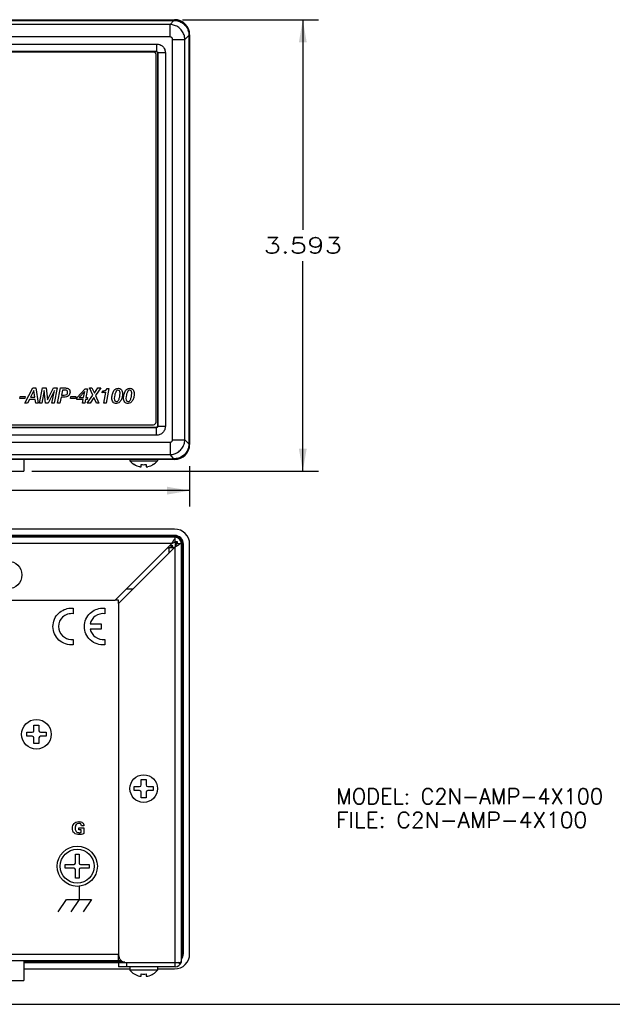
# Model space of a CAD drawing. Header units: inches. Extents: x 0 to 34, y 0 to 22.
# Tile 21 of 27: x 22.7 to 27.5, y 0 to 7.8. Entities that reach past the tile are written whole.
import ezdxf
from ezdxf.enums import TextEntityAlignment as Align

# ---------------------------------------------------------------- set-up
doc = ezdxf.new("R2010")
doc.units = ezdxf.units.IN
doc.header["$LTSCALE"] = 1.87
doc.header["$MEASUREMENT"] = 0
doc.layers.get('0').update_dxf_attribs({"linetype": 'CONTINUOUS'})
for name, color, linetype in [('02___PRT_ALL_AXES', 7, 'CONTINUOUS'), ('3_ALL_AXES', 7, 'CONTINUOUS'), ('7_ALL_FEATURES', 7, 'CONTINUOUS')]:
    doc.layers.add(name, color=color, linetype=linetype)
doc.styles.get("Standard").update_dxf_attribs({"font": 'SIMPLEX.SHX'})
doc.dimstyles.new('DIMSTYLE_1', dxfattribs={"dimtxt": 0.125, "dimasz": 0.18, "dimexe": 0.18, "dimexo": 0.0625, "dimgap": 0.09, "dimtad": 0, "dimtih": 1, "dimtoh": 1, "dimdec": 3, "dimzin": 4, "dimdsep": 46, "dimtxsty": 'Standard', "dimblk": '_FILLED', "dimblk1": '_FILLED', "dimblk2": '_FILLED', "dimcen": 0.09, "dimadec": 0, "dimazin": 0, "dimtp": 0.001, "dimtm": 0.001, "dimtfac": 1, "dimtdec": 3, "dimtofl": 0, "dimtmove": 0, "dimatfit": 3, "dimldrblk": '_FILLED', "dimfxl": 0, "dimtolj": 1, "dimtzin": 4, "dimarcsym": 0})

# ---------------------------------------------------------------- blocks, each defined once
blk = doc.blocks.new('_FILLED')
at = {"color": 0, "linetype": 'ByBlock'}
blk.add_solid([(0, 0), (-1, 0.1736111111), (-1, -0.1736111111)], dxfattribs=at)
blk = doc.blocks.new('*D1')
at = {"color": 5}
for p, q in [((24.0454504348, 7.8357051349), (25.1289321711, 7.8357051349)), ((25.0039321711, 7.8357051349), (25.0039321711, 6.1642051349)), ((25.0039321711, 4.2427051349), (25.0039321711, 5.9142051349)), ((22.845377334, 4.2427051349), (25.1289321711, 4.2427051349))]:
    blk.add_line(p, q, dxfattribs=at)
at = {"color": 5, "xscale": 0.18, "yscale": 0.18, "zscale": 0.18}
for p, rotation in [((25.0039321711, 7.8357051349), 90), ((25.0039321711, 4.2427051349), 270)]:
    blk.add_blockref('_FILLED', p, dxfattribs=dict(at, rotation=rotation))
at = {"color": 5, "width": 1.25}
blk.add_text('3.593', height=0.125, dxfattribs=at).set_placement((24.6914321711, 5.9767051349), (25.3164321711, 5.9767051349), align=Align.FIT)
blk = doc.blocks.new('*D2')
at = {"color": 5}
for p, q in [((7.212877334, 4.3237492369), (7.212877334, 3.9627431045)), ((24.102877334, 4.2824175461), (24.102877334, 3.9627431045)), ((7.212877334, 4.087743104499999), (15.220377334, 4.087743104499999)), ((24.102877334, 4.087743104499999), (16.095377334, 4.087743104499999))]:
    blk.add_line(p, q, dxfattribs=at)
at = {"color": 5, "xscale": 0.18, "yscale": 0.18, "zscale": 0.18, "rotation": 180}
blk.add_blockref('_FILLED', (7.212877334, 4.087743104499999), dxfattribs=at)
at = {"color": 5, "xscale": 0.18, "yscale": 0.18, "zscale": 0.18}
blk.add_blockref('_FILLED', (24.102877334, 4.087743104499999), dxfattribs=at)
at = {"color": 5, "width": 1.260000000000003}
blk.add_text('16.890', height=0.125, dxfattribs=at).set_placement((15.282877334, 4.025243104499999), (16.032877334, 4.025243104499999), align=Align.FIT)

msp = doc.modelspace()

# ---------------------------------------------------------------- linework, layer by layer
at = {"color": 8}
for p, q in [((7.3328042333, 7.8357051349), (23.9829504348, 7.8357051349)), ((23.9778285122, 7.830583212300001), (23.9829504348, 7.8357051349)), ((7.337926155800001, 7.830583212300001), (23.9778285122, 7.830583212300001)), ((23.9469657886, 7.7970174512), (7.3687886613, 7.797017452)), ((23.9469657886, 7.7970174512), (23.9779890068, 7.829708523)), ((23.9469658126, 7.698595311), (23.9469658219, 7.7970174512)), ((23.9469658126, 7.698595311), (7.3687887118, 7.6985954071)), ((24.0650730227, 7.6789294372), (24.0977575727, 7.7099404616)), ((24.0977574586, 7.7106583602), (24.0977573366, 4.460752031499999)), ((24.0977574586, 7.7106583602), (24.102877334, 7.715778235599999)), ((24.102877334, 7.715778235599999), (24.102877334, 4.455632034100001)), ((7.4762901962, 7.642249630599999), (23.8394644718, 7.642249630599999)), ((23.8394644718, 7.642249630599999), (23.8394644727, 7.582285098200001)), ((23.9666502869, 7.6789107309), (24.0650730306, 7.6789107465)), ((23.9666503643, 4.4924993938), (23.9666502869, 7.6789107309)), ((24.0650730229, 4.4924806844), (24.0650730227, 7.6789294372)), ((7.4762901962, 7.582286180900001), (23.8394644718, 7.582286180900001)), ((23.8385183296, 7.5813400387), (7.4772363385, 7.5813400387)), ((23.815377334, 7.5777051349), (7.500377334, 7.5777051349)), ((23.835377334, 4.6327051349), (23.835377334, 7.5577051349)), ((23.8394644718, 7.582286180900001), (23.8385183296, 7.5813400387)), ((23.8494583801, 7.572292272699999), (23.8485122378, 7.571346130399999)), ((23.8485122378, 4.6000641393), (23.8485122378, 7.571346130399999)), ((23.9094218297, 7.572292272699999), (23.8494583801, 7.572292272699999)), ((23.8494583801, 7.572292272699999), (23.8494583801, 4.599117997)), ((23.9094218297, 7.572292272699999), (23.9094218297, 4.599117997)), ((23.8394644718, 4.5891240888), (7.4762901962, 4.5891240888)), ((7.4772363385, 4.590070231), (23.8385183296, 4.590070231)), ((7.500377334, 4.6127051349), (23.815377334, 4.6127051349)), ((23.8394644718, 4.5891240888), (23.8385183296, 4.590070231)), ((23.8394644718, 4.529160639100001), (23.8394644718, 4.5891240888)), ((23.8494583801, 4.599117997), (23.8485122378, 4.6000641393)), ((23.9094218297, 4.599117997), (23.8494572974, 4.5991179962)), ((7.368788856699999, 4.4728149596), (23.9469659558, 4.4728148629)), ((23.8394644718, 4.529160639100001), (7.4762901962, 4.529160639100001)), ((23.9469659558, 4.4728148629), (23.9469659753, 4.3743928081)), ((23.9666503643, 4.4924993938), (24.0650730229, 4.492499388)), ((24.0977573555, 4.4614700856), (24.0650730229, 4.4924806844)), ((24.0977573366, 4.460752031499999), (24.102877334, 4.455632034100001)), ((23.9829504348, 4.3357051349), (7.3328042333, 4.3357051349)), ((7.337926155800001, 4.3408270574), (23.9778285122, 4.3408270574)), ((7.3687888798, 4.3743928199), (23.9469660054, 4.374392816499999)), ((22.782877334, 4.3357051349), (22.782877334, 4.2427051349)), ((23.9779890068, 4.3417017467), (23.9469660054, 4.374392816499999)), ((23.9778285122, 4.3408270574), (23.9829504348, 4.3357051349)), ((22.032877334, 4.2427051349), (22.782877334, 4.2427051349)), ((23.6601125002, 4.296662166), (23.6601125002, 4.2977423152)), ((23.7166830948, 4.2778480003), (23.7169625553, 4.2783489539)), ((23.7169625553, 4.2783489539), (23.7169625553, 4.2957895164)), ((23.7567921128, 4.2957895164), (23.7567921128, 4.2783489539)), ((23.7567921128, 4.2783489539), (23.7570715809, 4.2778480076)), ((23.8136421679, 4.2977423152), (23.8136421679, 4.296662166)), ((23.9829504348, 3.7815622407), (7.3328042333, 3.7815622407)), ((23.986877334, 3.7165622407), (7.328877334, 3.7165622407)), ((23.982877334, 3.7315622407), (7.332877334, 3.7315622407)), ((23.982877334, 3.7252724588), (7.332877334, 3.7252724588)), ((23.982877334, 3.7315622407), (23.982877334, 3.7165622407)), ((23.986877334, 3.6797990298), (23.986877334, 3.7165622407)), ((23.9607445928, 3.6665622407), (7.3550100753, 3.6665622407)), ((23.5107445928, 3.2165622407), (23.9607445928, 3.6665622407)), ((23.986877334, 3.6404294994), (23.536877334, 3.1904294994)), ((23.9267445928, 3.6325622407), (23.937877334, 3.6325622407)), ((23.9776724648, 3.6325622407), (23.937877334, 3.6325622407)), ((23.937877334, 3.6325622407), (23.937877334, 3.5914294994)), ((23.953877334, 3.6596949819), (23.953877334, 3.6325622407)), ((23.9693201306, 3.6480050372), (23.953877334, 3.6480050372)), ((23.9573517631, 3.6360366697), (23.9599213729, 3.6386062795)), ((23.9599213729, 3.6386062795), (23.961877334, 3.6405622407)), ((23.9607445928, 3.6665622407), (23.9694883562, 3.6825632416)), ((23.9607445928, 3.6665622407), (23.9688016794, 3.6712927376)), ((23.961877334, 3.6405622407), (23.9693201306, 3.6480050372)), ((23.9688016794, 3.6712927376), (23.9781676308, 3.6762427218)), ((23.9693201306, 3.6325622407), (23.9693201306, 3.6480050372)), ((23.986877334, 3.6404294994), (24.0028235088, 3.6491422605)), ((23.986877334, 3.6404294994), (23.9916078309, 3.648486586)), ((23.986877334, 0.2985622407), (23.986877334, 3.6404294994)), ((23.9916078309, 3.648486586), (23.9965578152, 3.6578525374)), ((24.0001141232, 3.6665622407), (24.036877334, 3.6665622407)), ((24.036877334, 0.3325622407), (24.036877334, 3.6665622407)), ((24.052877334, 3.6615622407), (24.036877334, 3.6615622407)), ((24.0465875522, 0.4015622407), (24.0465875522, 3.6615622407)), ((24.052877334, 0.4015622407), (24.052877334, 3.6615622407)), ((24.102877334, 0.4014891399), (24.102877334, 3.6616353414)), ((7.805010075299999, 3.2165622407), (23.5107445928, 3.2165622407)), ((23.536877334, 3.1904294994), (23.536877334, 0.3945622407)), ((22.8629625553, 2.2212910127), (22.9027921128, 2.2212910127)), ((22.8629625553, 2.1775050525), (22.8629625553, 2.2212910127)), ((22.9027921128, 2.2212910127), (22.9027921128, 2.1775050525)), ((22.8061125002, 2.1644940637), (22.8499515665, 2.1644940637)), ((22.8061125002, 2.1326304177), (22.8061125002, 2.1644940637)), ((22.8499515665, 2.1326304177), (22.8061125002, 2.1326304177)), ((22.8629625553, 2.0758334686), (22.8629625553, 2.1196194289)), ((22.9027921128, 2.1196194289), (22.9027921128, 2.0758334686)), ((22.9158031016, 2.1644940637), (22.9596421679, 2.1644940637)), ((22.9596421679, 2.1326304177), (22.9158031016, 2.1326304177)), ((22.9596421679, 2.1644940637), (22.9596421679, 2.1326304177)), ((22.9027921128, 2.0758334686), (22.8629625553, 2.0758334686)), ((23.6601125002, 1.7324940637), (23.7039515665, 1.7324940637)), ((23.6601125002, 1.7006304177), (23.6601125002, 1.7324940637)), ((23.7169625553, 1.7892910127), (23.7567921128, 1.7892910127)), ((23.7169625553, 1.7455050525), (23.7169625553, 1.7892910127)), ((23.7567921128, 1.7892910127), (23.7567921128, 1.7455050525)), ((23.7698031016, 1.7324940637), (23.8136421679, 1.7324940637)), ((23.8136421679, 1.7324940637), (23.8136421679, 1.7006304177)), ((23.7039515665, 1.7006304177), (23.6601125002, 1.7006304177)), ((23.7169625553, 1.6438334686), (23.7169625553, 1.6876194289)), ((23.7567921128, 1.6876194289), (23.7567921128, 1.6438334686)), ((23.8136421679, 1.7006304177), (23.7698031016, 1.7006304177)), ((23.7567921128, 1.6438334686), (23.7169625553, 1.6438334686)), ((23.192877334, 1.1235622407), (23.192877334, 1.1935622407)), ((23.222877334, 1.1935622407), (23.222877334, 1.1235622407)), ((23.112877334, 1.1135622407), (23.182877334, 1.1135622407)), ((23.232877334, 1.1135622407), (23.302877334, 1.1135622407)), ((23.182877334, 1.0835622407), (23.112877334, 1.0835622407)), ((23.192877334, 1.0035622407), (23.192877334, 1.0735622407)), ((23.222877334, 1.0735622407), (23.222877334, 1.0035622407)), ((23.302877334, 1.0835622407), (23.232877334, 1.0835622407)), ((7.778877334, 0.3985622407), (23.536877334, 0.3985622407)), ((24.052877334, 0.4015622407), (24.036877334, 0.4015622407)), ((7.755504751, 0.3485622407), (23.560249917, 0.3485622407)), ((22.782877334, 0.3485622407), (22.782877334, 0.1885622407)), ((22.782877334, 0.3378520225), (23.586106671, 0.3378520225)), ((22.782877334, 0.3315622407), (23.536877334, 0.3315622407)), ((23.536877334, 0.3325622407), (23.598877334, 0.3325622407)), ((23.536877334, 0.3325622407), (23.536877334, 0.2985622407)), ((23.598877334, 0.3325622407), (24.036877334, 0.3325622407)), ((23.598877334, 0.3325622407), (23.598877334, 0.2985622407)), ((24.0282422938, 0.320474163), (24.0104403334, 0.3325622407)), ((22.782877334, 0.2815622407), (23.627377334, 0.2815622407)), ((23.986877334, 0.2985622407), (23.536877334, 0.2985622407)), ((23.6601125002, 0.2425192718), (23.6601125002, 0.243599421)), ((23.7169625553, 0.2242060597), (23.7169625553, 0.2416466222)), ((23.7567921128, 0.2416466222), (23.7567921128, 0.2242060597)), ((23.8136421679, 0.243599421), (23.8136421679, 0.2425192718)), ((23.846377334, 0.2815622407), (23.9829504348, 0.2815622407)), ((22.032877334, 0.1885622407), (22.782877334, 0.1885622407)), ((23.7166830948, 0.2237051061), (23.7169625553, 0.2242060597)), ((23.7567921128, 0.2242060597), (23.7570715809, 0.2237051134)), ((0, 0), (34, 0))]:
    msp.add_line(p, q, dxfattribs=at)
at = {"color": 5, "linetype": 'Continuous'}
for p, q in [((22.7899025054, 4.7849918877), (22.8535418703, 4.9048650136)), ((22.8627378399, 4.884682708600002), (22.83523131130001, 4.831297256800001)), ((22.8535418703, 4.9048650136), (22.8775490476, 4.9048650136)), ((22.8703875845, 4.831297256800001), (22.8627378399, 4.884682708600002)), ((22.8775490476, 4.9048650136), (22.8969989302, 4.7849918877)), ((22.9066831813, 4.7849918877), (22.93020207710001, 4.9048650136)), ((22.94468776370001, 4.884519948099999), (22.9255634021, 4.7849918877)), ((22.93020207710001, 4.9048650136), (22.9591734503, 4.9048650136)), ((22.9562437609, 4.7849918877), (22.94468776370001, 4.884519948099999)), ((22.9591734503, 4.9048650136), (22.9704039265, 4.8113590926)), ((22.9704039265, 4.8113590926), (23.0183369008, 4.9048650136)), ((23.0255797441, 4.884357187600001), (22.97504260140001, 4.7849918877)), ((23.0052346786, 4.7849918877), (23.0255797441, 4.884357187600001)), ((23.0183369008, 4.9048650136), (23.0475524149, 4.9048650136)), ((23.0475524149, 4.9048650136), (23.0238707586, 4.7849918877)), ((23.04950554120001, 4.7849918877), (23.0731871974, 4.9048650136)), ((23.0731871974, 4.9048650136), (23.11355180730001, 4.9048650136)), ((23.0897073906, 4.887693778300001), (23.0818948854, 4.847980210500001)), ((23.1118428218, 4.887693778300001), (23.0897073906, 4.887693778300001)), ((23.2076273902, 4.829506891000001), (23.27061571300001, 4.899005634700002)), ((23.2676046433, 4.877684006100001), (23.223415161, 4.827797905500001)), ((23.2575948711, 4.827797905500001), (23.2676046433, 4.877684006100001)), ((23.27061571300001, 4.899005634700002), (23.2899842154, 4.899005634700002)), ((23.2899842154, 4.899005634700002), (23.2758240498, 4.827797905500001)), ((23.3043071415, 4.9048650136), (23.32530324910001, 4.9048650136)), ((23.33181367, 4.8463526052), (23.3043071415, 4.9048650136)), ((23.32530324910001, 4.9048650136), (23.34393932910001, 4.8627914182)), ((23.34393932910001, 4.8627914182), (23.3728293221, 4.9048650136)), ((23.3949647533, 4.9048650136), (23.3524842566, 4.845457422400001)), ((23.3728293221, 4.9048650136), (23.3949647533, 4.9048650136)), ((23.4053814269, 4.8673487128), (23.4079855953, 4.880695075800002)), ((23.4192974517, 4.7849918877), (23.43630592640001, 4.8716618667)), ((23.4606386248, 4.9015284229), (23.4378521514, 4.7849918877)), ((23.4463156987, 4.9015284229), (23.4606386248, 4.9015284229)), ((22.75067721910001, 4.820799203), (22.7541765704, 4.8376449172)), ((22.791041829, 4.820799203), (22.75067721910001, 4.820799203)), ((22.7541765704, 4.8376449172), (22.7943784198, 4.8376449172)), ((22.811224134, 4.7849918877), (22.7899025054, 4.7849918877)), ((22.7943784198, 4.8376449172), (22.791041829, 4.820799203)), ((22.8265236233, 4.814288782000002), (22.811224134, 4.7849918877)), ((22.8728289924, 4.814288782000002), (22.8265236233, 4.814288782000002)), ((22.83523131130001, 4.831297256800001), (22.8703875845, 4.831297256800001)), ((22.877060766, 4.7849918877), (22.8728289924, 4.814288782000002)), ((22.8969989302, 4.7849918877), (22.877060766, 4.7849918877)), ((22.9255634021, 4.7849918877), (22.9066831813, 4.7849918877)), ((22.97504260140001, 4.7849918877), (22.9562437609, 4.7849918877)), ((23.0238707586, 4.7849918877), (23.0052346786, 4.7849918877)), ((23.06919956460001, 4.7849918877), (23.04950554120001, 4.7849918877)), ((23.07855829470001, 4.831297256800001), (23.06919956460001, 4.7849918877)), ((23.1027282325, 4.831297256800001), (23.07855829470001, 4.831297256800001)), ((23.0818948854, 4.847980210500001), (23.1037047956, 4.847980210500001)), ((23.1532653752, 4.820799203), (23.1567647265, 4.8376449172)), ((23.1936299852, 4.820799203), (23.1532653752, 4.820799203)), ((23.1567647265, 4.8376449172), (23.1969665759, 4.8376449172)), ((23.1969665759, 4.8376449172), (23.1936299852, 4.820799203)), ((23.2046163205, 4.812661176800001), (23.2076273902, 4.829506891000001)), ((23.25458380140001, 4.812661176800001), (23.2046163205, 4.812661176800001)), ((23.223415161, 4.827797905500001), (23.2575948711, 4.827797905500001)), ((23.24929408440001, 4.7849918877), (23.25458380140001, 4.812661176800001)), ((23.2674418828, 4.7849918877), (23.24929408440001, 4.7849918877)), ((23.2729757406, 4.812661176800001), (23.2674418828, 4.7849918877)), ((23.2877869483, 4.812661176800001), (23.2729757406, 4.812661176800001)), ((23.2758240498, 4.827797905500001), (23.2906352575, 4.827797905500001)), ((23.2872986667, 4.7849918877), (23.33181367, 4.8463526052)), ((23.309434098, 4.7849918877), (23.2872986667, 4.7849918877)), ((23.2906352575, 4.827797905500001), (23.2877869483, 4.812661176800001)), ((23.3399516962, 4.829344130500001), (23.309434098, 4.7849918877)), ((23.3599712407, 4.7849918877), (23.3399516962, 4.829344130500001)), ((23.3524842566, 4.845457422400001), (23.3809673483, 4.7849918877)), ((23.3809673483, 4.7849918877), (23.3599712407, 4.7849918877)), ((23.4378521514, 4.7849918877), (23.4192974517, 4.7849918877))]:
    msp.add_line(p, q, dxfattribs=at)
at = {"color": 7}
for p, q in [((23.986877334, 3.6825622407), (24.002877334, 3.6825622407)), ((23.987877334, 3.6825622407), (23.987877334, 3.6404294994)), ((24.002877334, 3.6825622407), (24.002877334, 3.6665622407)), ((23.6490100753, 3.3025622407), (23.5967445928, 3.3025622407)), ((23.536877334, 3.2165622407), (23.5107445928, 3.2165622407)), ((23.536877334, 3.1904294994), (23.536877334, 3.2165622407)), ((23.536877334, 0.3325622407), (23.536877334, 0.3945622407))]:
    msp.add_line(p, q, dxfattribs=at)
at = {"color": 5}
for p, q in [((23.1538733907, 3.1529515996), (23.1764600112, 3.1529598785)), ((23.1764600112, 3.1529598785), (23.1765269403, 3.1085268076)), ((23.4044095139, 3.1530781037), (23.4266686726, 3.152715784)), ((23.4266686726, 3.152715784), (23.4266529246, 3.1082590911)), ((23.3112670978, 3.0284598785), (23.3971844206, 3.0284598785)), ((23.3971844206, 2.9842787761), (23.311361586, 2.9842787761)), ((23.3971844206, 3.0284598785), (23.3971844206, 2.9842787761)), ((23.1560504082, 2.9038226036), (23.1765899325, 2.9040779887)), ((23.1765899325, 2.9040779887), (23.1765584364, 2.8810937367)), ((23.4266568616, 2.9044401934), (23.4266096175, 2.8599795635)), ((23.1765584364, 2.8810937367), (23.1766135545, 2.8599598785)), ((23.2610308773, 1.421231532), (23.240889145, 1.421231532)), ((23.2610308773, 1.4230661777), (23.2610308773, 1.421231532)), ((23.220865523, 1.4053535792), (23.2607513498, 1.4053535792)), ((23.220865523, 1.3894323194), (23.220865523, 1.4053535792)), ((23.2399363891, 1.3894323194), (23.220865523, 1.3894323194)), ((23.23986946, 1.3675779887), (23.2399363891, 1.3894323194)), ((23.2607513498, 1.4053535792), (23.2607513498, 1.3585504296)), ((23.2225978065, 0.9396404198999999), (23.2225978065, 0.8353457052)), ((23.0559403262, 0.7353535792), (23.1224048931, 0.8350464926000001)), ((23.1229600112, 0.8353457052), (23.321345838, 0.8353457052)), ((23.2225978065, 0.8353457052), (23.1559363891, 0.7353535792)), ((23.3219009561, 0.8343063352), (23.2559285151, 0.7353535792))]:
    msp.add_line(p, q, dxfattribs=at)
at = {"color": 8}
for centre, radius in [((22.882877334, 2.1485622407), 0.1181102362), ((23.207877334, 1.0985622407), 0.16)]:
    msp.add_circle(centre, radius, dxfattribs=at)
for centre, radius, start, end in [((23.815377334, 7.5577051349), 0.02, 0, 90), ((23.815377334, 4.6327051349), 0.02, 270, 360), ((23.736877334, 4.4146966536), 0.1408012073, 218.9502420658, 236.9616604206), ((23.736877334, 4.4146966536), 0.1408012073, 303.0383395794, 321.0497579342), ((23.736877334, 4.4146966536), 0.1398969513, 236.7204726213, 256.3873151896), ((23.7189250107, 4.3405231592), 0.0635818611, 256.3789800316, 258.4687980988), ((23.736877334, 4.4146966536), 0.120563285, 260.4922435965, 279.5077564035), ((23.7548256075, 4.3405408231), 0.0635999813, 281.5315956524, 283.6208182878), ((23.736877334, 4.4146966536), 0.1398969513, 283.6126848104, 303.2795273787), ((24.2731564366, 3.5109435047), 0.3488088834, 149.9196603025, 150.5267912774), ((23.982877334, 3.6615622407), 0.07, 0, 90), ((23.982877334, 3.6615622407), 0.0637102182, 0, 90), ((23.986877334, 3.6665622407), 0.05, 0, 90), ((23.982877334, 3.6615622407), 0.0131743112, 0, 90), ((23.986877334, 3.6665622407), 0.016, 0, 90), ((23.8307379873, 3.9537475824), 0.3498540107, 299.4640976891, 300.0797299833), ((22.8499515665, 2.1775050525), 0.0130109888, 270, 360), ((22.8499515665, 2.1196194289), 0.0130109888, 0, 90), ((22.9158031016, 2.1775050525), 0.0130109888, 180, 270), ((22.9158031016, 2.1196194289), 0.0130109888, 90, 180), ((23.7039515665, 1.7455050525), 0.0130109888, 270, 360), ((23.7698031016, 1.7455050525), 0.0130109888, 180, 270), ((23.7039515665, 1.6876194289), 0.0130109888, 0, 90), ((23.7698031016, 1.6876194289), 0.0130109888, 90, 180), ((23.182877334, 1.1235622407), 0.01, 270, 360), ((23.232877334, 1.1235622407), 0.01, 180, 270), ((23.182877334, 1.0735622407), 0.01, 0, 90), ((23.232877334, 1.0735622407), 0.01, 90, 180), ((23.598877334, 0.3945622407), 0.062, 180, 270), ((23.982877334, 0.4015622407), 0.07, 321.6795732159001, 360), ((23.982877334, 0.4015622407), 0.0637102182, 336.5833664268, 360), ((23.986877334, 0.3485622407), 0.05, 270, 342.0957825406), ((23.986877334, 0.3485622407), 0.05, 348.1938040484, 360), ((23.736877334, 0.3605537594), 0.1408012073, 218.9502420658, 236.9616604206), ((23.736877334, 0.3605537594), 0.1398969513, 236.7204726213, 256.3873151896), ((23.736877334, 0.3605537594), 0.120563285, 260.4922435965, 279.5077564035), ((23.736877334, 0.3605537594), 0.1398969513, 283.6126848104, 303.2795273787), ((23.736877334, 0.3605537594), 0.1408012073, 303.0383395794, 321.0497579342), ((23.7189250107, 0.286380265), 0.0635818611, 256.3789800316, 258.4687980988), ((23.7548256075, 0.2863979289), 0.0635999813, 281.5315956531, 283.6208182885)]:
    msp.add_arc(centre, radius, start, end, dxfattribs=at)
for centre, major_axis, start_param, end_param in [((23.9828041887, 7.7156319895), (0.08495622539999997, 0.08495622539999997), -0.7847891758, 0.7847891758), ((23.8385061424, 7.571333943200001), (-0.007079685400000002, -0.007079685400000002), 8.639988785, 10.2095671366), ((23.8385061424, 4.6000763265), (-0.007079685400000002, 0.007079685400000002), 2.3568034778, 3.9263818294), ((23.9828041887, 4.4557782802), (-0.08495622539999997, 0.08495622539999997), -3.9263818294, -2.3568034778), ((23.9828041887, 3.6614890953), (-0.08495622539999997, -0.08495622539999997), 2.3568034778, 3.9263818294), ((23.9828041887, 0.401635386), (-0.08495622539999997, 0.08495622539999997), 8.639988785, 10.2095671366)]:
    msp.add_ellipse(centre, major_axis=major_axis, ratio=0.9987827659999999, start_param=start_param, end_param=end_param, dxfattribs=at)
for points, start_tangent, end_tangent in [([(24.0650723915, 7.678928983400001), (24.0585600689, 7.7148955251), (24.0414933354, 7.747417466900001), (24.0154759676, 7.773434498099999), (23.9829599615, 7.790500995), (23.9469658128, 7.7970172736)], (-0.0258329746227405, 0.9996662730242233), (-0.9996783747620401, 0.02536034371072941)), ([(23.9778296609, 7.830584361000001), (24.0150315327, 7.824585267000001), (24.0484308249, 7.8074383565), (24.0749234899, 7.7808271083), (24.0919204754, 7.747354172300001), (24.0977558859, 7.7106567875)], (0.9999977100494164, -0.002140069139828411), (0.002181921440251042, -0.9999976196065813)), ([(23.9666502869, 7.6789107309), (23.9656888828, 7.6850529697), (23.9629029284, 7.6905433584), (23.9585620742, 7.694873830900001), (23.9530728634, 7.6976449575), (23.9469658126, 7.698595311)], (0.000591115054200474, 0.9999998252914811), (-0.9999997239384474, -0.0007430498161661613)), ([(23.8394644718, 7.642249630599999), (23.8660644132, 7.6369986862), (23.8889786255, 7.621717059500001), (23.9041548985, 7.5989196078), (23.9094218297, 7.572292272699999)], (0.9999996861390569, 0.0007922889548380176), (0.0002139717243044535, -0.9999999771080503)), ([(23.8394644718, 7.582286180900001), (23.8445259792, 7.5809525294), (23.8481377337, 7.5773342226), (23.8494583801, 7.572292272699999)], (0.999973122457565, 0.007331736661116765), (-0.0145631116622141, -0.9998939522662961)), ([(23.9094218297, 4.599117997), (23.9041708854, 4.5725180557), (23.8888892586, 4.5496038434), (23.866091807, 4.5344275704), (23.8394644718, 4.529160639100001)], (0.0007922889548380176, -0.9999996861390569), (-0.9999999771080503, -0.0002139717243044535)), ([(23.8494583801, 4.599117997), (23.8481247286, 4.594056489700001), (23.8445064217, 4.5904447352), (23.8394644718, 4.5891240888)], (0.007331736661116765, -0.999973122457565), (-0.9998939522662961, 0.0145631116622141)), ([(23.9469659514, 4.3743928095), (23.9829599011, 4.3809090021), (24.0154760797, 4.397975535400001), (24.0414935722, 4.4239927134), (24.0585600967, 4.4565141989), (24.0650725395, 4.4924811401)], (0.9996783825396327, 0.02536003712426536), (0.02583273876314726, 0.9996662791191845)), ([(23.9469659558, 4.4728148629), (23.9530729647, 4.4737651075), (23.9585622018, 4.4765362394), (23.962903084, 4.4808667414), (23.9656890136, 4.4863570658), (23.9666503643, 4.4924993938)], (0.999999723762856, -0.0007432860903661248), (-0.0005911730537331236, 0.999999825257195)), ([(24.0977558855, 4.460753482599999), (24.0919204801, 4.4240561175), (24.074923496, 4.390583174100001), (24.0484308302, 4.3639719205), (24.0150315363, 4.3468250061), (23.9778296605, 4.3408259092)], (-0.002181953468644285, -0.9999976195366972), (-0.9999977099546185, -0.002140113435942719)), ([(23.7062148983, 4.2782246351), (23.7062497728, 4.2782175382), (23.7073850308, 4.2779982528), (23.7085049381, 4.2778051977), (23.7096086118, 4.2776395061), (23.7106936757, 4.2775032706), (23.711752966, 4.2773999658), (23.712766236, 4.2773345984), (23.7137048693, 4.2773115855), (23.71454838, 4.2773331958), (23.7152748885, 4.2773994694), (23.7158771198, 4.2775092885), (23.7163494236, 4.277660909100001), (23.7166830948, 4.2778480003)], (0.9798581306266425, -0.1996948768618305), (0.7941869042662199, 0.6076735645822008)), ([(23.7570715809, 4.2778480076), (23.7570753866, 4.277845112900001), (23.7574276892, 4.277651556), (23.7579160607, 4.2775000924), (23.7585369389, 4.277392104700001), (23.7592846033, 4.2773290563), (23.7601503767, 4.2773119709), (23.7611114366, 4.2773405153), (23.7621443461, 4.2774119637), (23.7632119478, 4.277520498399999), (23.7642920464, 4.2776599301), (23.7653792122, 4.2778262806), (23.7664722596, 4.278017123), (23.7675397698, 4.278224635)], (0.7946497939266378, -0.607068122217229), (0.9798576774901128, 0.1996971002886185)), ([(23.9713239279, 3.6857713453), (23.978164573, 3.6968092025)], (0.5014817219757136, 0.865168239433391), (0.5579203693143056, 0.8298944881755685)), ([(23.978164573, 3.6968092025), (23.986877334, 3.7079272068)], (0.5579203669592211, 0.8298944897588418), (0.6906266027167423, 0.723211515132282)), ([(23.9781676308, 3.6762427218), (23.986877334, 3.6797990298)], (0.9032436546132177, 0.4291280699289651), (0.9481800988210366, 0.317733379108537)), ([(23.9965578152, 3.6578525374), (24.0001141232, 3.6665622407)], (0.4291280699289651, 0.9032436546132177), (0.317733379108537, 0.9481800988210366)), ([(24.0060864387, 3.6510088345), (24.0171242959, 3.6578494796)], (0.865168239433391, 0.5014817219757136), (0.8298944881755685, 0.5579203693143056)), ([(24.0171242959, 3.6578494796), (24.0282423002, 3.6665622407)], (0.8298944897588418, 0.5579203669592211), (0.723211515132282, 0.6906266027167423)), ([(23.7062148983, 0.2240817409), (23.7062497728, 0.224074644), (23.7073850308, 0.2238553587), (23.7085049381, 0.2236623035), (23.7096086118, 0.2234966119), (23.7106936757, 0.2233603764), (23.711752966, 0.2232570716), (23.712766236, 0.2231917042), (23.7137048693, 0.2231686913), (23.71454838, 0.2231903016), (23.7152748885, 0.2232565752), (23.7158771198, 0.2233663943), (23.7163494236, 0.2235180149), (23.7166830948, 0.2237051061)], (0.9798581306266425, -0.1996948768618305), (0.7941869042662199, 0.6076735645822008)), ([(23.7570715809, 0.2237051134), (23.7570753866, 0.2237022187), (23.7574276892, 0.2235086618), (23.7579160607, 0.2233571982), (23.7585369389, 0.2232492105), (23.7592846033, 0.2231861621), (23.7601503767, 0.2231690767), (23.7611114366, 0.2231976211), (23.7621443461, 0.2232690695), (23.7632119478, 0.2233776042), (23.7642920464, 0.2235170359), (23.7653792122, 0.2236833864), (23.7664722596, 0.2238742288), (23.7675397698, 0.2240817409)], (0.7946497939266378, -0.607068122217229), (0.9798576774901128, 0.1996971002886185))]:
    msp.add_spline(points, degree=3, dxfattribs=dict(at, start_tangent=start_tangent, end_tangent=end_tangent))
at = {"color": 5, "linetype": 'Continuous'}
for points, knots in [([(23.11355180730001, 4.9048650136), (23.1231051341, 4.9048650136), (23.1384114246, 4.901702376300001), (23.1493150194, 4.885775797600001), (23.1512008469, 4.870720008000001), (23.1490606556, 4.854608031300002), (23.134929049, 4.834386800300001), (23.1151083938, 4.831297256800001), (23.1027282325, 4.831297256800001)], [0, 0, 0, 0, 0.2272786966, 0.3273753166, 0.439441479, 0.5814397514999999, 0.7054694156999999, 1, 1, 1, 1]), ([(23.1037047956, 4.847980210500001), (23.110870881, 4.847980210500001), (23.1223505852, 4.8493171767), (23.13047370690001, 4.8609515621), (23.1315436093, 4.869931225), (23.1307129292, 4.878075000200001), (23.12509158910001, 4.8865785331), (23.11690479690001, 4.887693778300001), (23.1118428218, 4.887693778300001)], [0, 0, 0, 0, 0.3089546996, 0.4345432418, 0.5821579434, 0.6905280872, 0.7817607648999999, 1, 1, 1, 1]), ([(23.43630592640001, 4.8716618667), (23.4317317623, 4.870254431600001), (23.4214512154, 4.868193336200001), (23.4110249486, 4.867498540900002), (23.4053814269, 4.8673487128)], [0, 0, 0, 0, 0.458791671, 1, 1, 1, 1]), ([(23.4079855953, 4.880695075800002), (23.41640957, 4.8811853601), (23.43226074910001, 4.8832847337), (23.4435382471, 4.8953675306), (23.4463156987, 4.9015284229)], [0, 0, 0, 0, 0.5552837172, 1, 1, 1, 1]), ([(23.5191510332, 4.7814925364), (23.5138912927, 4.7813793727), (23.5039230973, 4.782943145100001), (23.4914202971, 4.792322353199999), (23.4846567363, 4.8075651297), (23.482767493, 4.829731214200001), (23.4865307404, 4.8564631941), (23.4969798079, 4.881832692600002), (23.51322021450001, 4.899132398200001), (23.52645204, 4.9023249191), (23.5328229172, 4.902504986)], [0, 0, 0, 0, 0.0946098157, 0.1797129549, 0.2735590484, 0.3900590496, 0.5830404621, 0.761726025, 0.8853614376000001, 1, 1, 1, 1]), ([(23.5490175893, 4.861489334), (23.54902770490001, 4.865297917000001), (23.5486485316, 4.871958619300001), (23.5452314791, 4.883230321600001), (23.5332702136, 4.888968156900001), (23.52037869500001, 4.8839643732), (23.5113233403, 4.869339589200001), (23.505085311, 4.8482461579), (23.50312423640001, 4.8308918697), (23.5030163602, 4.820845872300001), (23.5030180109, 4.820092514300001)], [0, 0, 0, 0, 0.1017699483, 0.1780864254, 0.3031289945, 0.4004794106, 0.5211450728, 0.7459063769, 0.9809764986, 1, 1, 1, 1]), ([(23.5030180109, 4.820092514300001), (23.5030312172, 4.8140656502), (23.5041900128, 4.8029364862), (23.5187669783, 4.795559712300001), (23.5313064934, 4.8001900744), (23.54064843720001, 4.814318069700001), (23.54654514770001, 4.8352209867), (23.5489941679, 4.852671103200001), (23.5490175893, 4.861489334)], [0, 0, 0, 0, 0.1603499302, 0.2922726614, 0.3915784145, 0.5093704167, 0.7517290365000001, 1, 1, 1, 1]), ([(23.5328229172, 4.902504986), (23.5381067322, 4.902654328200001), (23.5481202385, 4.90117073), (23.5657434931, 4.887780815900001), (23.5700416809, 4.859347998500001), (23.5655184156, 4.828940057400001), (23.5559671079, 4.8033767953), (23.539850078, 4.7851127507), (23.5258928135, 4.7816375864), (23.5191510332, 4.7814925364)], [0, 0, 0, 0, 0.09519232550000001, 0.180289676, 0.3864746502, 0.5723206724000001, 0.7493728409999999, 0.8785858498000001, 1, 1, 1, 1]), ([(23.6121686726, 4.7814925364), (23.6069089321, 4.7813793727), (23.59694073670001, 4.782943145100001), (23.5844379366, 4.792322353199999), (23.5776743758, 4.8075651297), (23.57578513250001, 4.829731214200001), (23.5795483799, 4.8564631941), (23.5899974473, 4.881832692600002), (23.606237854, 4.899132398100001), (23.6194696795, 4.9023249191), (23.6258405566, 4.902504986)], [0, 0, 0, 0, 0.09460981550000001, 0.1797129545, 0.2735590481, 0.3900590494, 0.5830404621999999, 0.761726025, 0.885361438, 1, 1, 1, 1]), ([(23.6420352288, 4.861489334), (23.6420453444, 4.865297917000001), (23.6416661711, 4.871958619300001), (23.6382491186, 4.883230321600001), (23.6262878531, 4.888968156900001), (23.61339633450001, 4.8839643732), (23.6043409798, 4.869339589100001), (23.5981029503, 4.8482461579), (23.5961418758, 4.8308918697), (23.5960339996, 4.820845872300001), (23.5960356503, 4.820092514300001)], [0, 0, 0, 0, 0.1017699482, 0.1780864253, 0.3031289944, 0.4004794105, 0.5211450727, 0.7459063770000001, 0.9809764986, 1, 1, 1, 1]), ([(23.5960356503, 4.820092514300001), (23.5960488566, 4.8140656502), (23.59720765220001, 4.8029364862), (23.61178461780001, 4.795559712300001), (23.62432413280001, 4.800190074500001), (23.63366607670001, 4.814318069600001), (23.639562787, 4.8352209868), (23.6420118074, 4.852671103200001), (23.6420352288, 4.861489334)], [0, 0, 0, 0, 0.1603499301, 0.2922726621, 0.3915784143, 0.5093704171, 0.7517290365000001, 1, 1, 1, 1]), ([(23.6258405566, 4.902504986), (23.63112437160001, 4.902654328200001), (23.6411378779, 4.90117073), (23.6587611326, 4.887780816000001), (23.6630593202, 4.859347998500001), (23.6585360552, 4.828940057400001), (23.64898474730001, 4.8033767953), (23.6328677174, 4.7851127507), (23.6189104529, 4.7816375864), (23.6121686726, 4.7814925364)], [0, 0, 0, 0, 0.0951923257, 0.1802896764, 0.3864746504, 0.5723206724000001, 0.7493728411, 0.8785858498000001, 1, 1, 1, 1])]:
    msp.add_open_spline(points, degree=3, knots=knots, dxfattribs=at)
at = {"color": 5}
for points, start_tangent, end_tangent in [([(23.1766135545, 2.8599598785), (23.0610845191, 2.8991208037), (23.0270810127, 2.9474690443), (23.0147710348, 3.0060031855), (23.0267497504, 3.064538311), (23.0601883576, 3.1129643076), (23.1538733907, 3.1529515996)], (-0.9958278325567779, -0.0912520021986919), (0.9970729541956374, 0.07645602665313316)), ([(23.4266096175, 2.8599795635), (23.3112730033, 2.899219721), (23.264853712, 3.0061842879), (23.2769141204, 3.0650349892), (23.3116125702, 3.1137064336), (23.4044095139, 3.1530781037)], (-0.9957879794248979, -0.09168587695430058), (0.9978146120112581, 0.06607571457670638)), ([(23.1765269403, 3.1085268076), (23.0914231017, 3.0819859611), (23.0589993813, 3.0069047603), (23.0915166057, 2.9313939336), (23.1560504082, 2.9038226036)], (-0.9932192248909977, 0.1162564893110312), (0.9964737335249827, -0.08390529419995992)), ([(23.4266529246, 3.1082590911), (23.3512877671, 3.0894022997), (23.3112670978, 3.0284598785)], (-0.9905098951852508, 0.1374414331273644), (-0.2160249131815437, -0.9763878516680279)), ([(23.311361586, 2.9842787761), (23.3508010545, 2.9236134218), (23.4266568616, 2.9044401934)], (0.2036614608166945, -0.9790413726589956), (0.9907286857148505, 0.1358553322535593)), ([(23.2607513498, 1.3585504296), (23.2429718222, 1.3523929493), (23.2219521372, 1.3503575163), (23.1827670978, 1.3634795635), (23.1723807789, 1.3793471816), (23.1689245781, 1.4006803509), (23.1723994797, 1.4228663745), (23.1828340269, 1.4396370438), (23.1957908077, 1.4486643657)], (-0.8944271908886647, -0.4472135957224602), (0.9057109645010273, 0.4238957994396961)), ([(23.240889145, 1.421231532), (23.2351922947, 1.4352630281), (23.2201962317, 1.4400779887), (23.1986450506, 1.4297039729), (23.192728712, 1.4174303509), (23.1907513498, 1.4013535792), (23.1909022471, 1.3966490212)], (-0.04549485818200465, 0.9989645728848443), (0.06743312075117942, -0.9977237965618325)), ([(23.1957908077, 1.4486643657), (23.1994275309, 1.4501897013), (23.2214245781, 1.453711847), (23.250357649, 1.4453811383), (23.2610308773, 1.4230661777)], (0.9057109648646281, 0.4238957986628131), (0, -1)), ([(23.1909022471, 1.3966490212), (23.1928310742, 1.3858506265), (23.1990623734, 1.3746409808), (23.2235269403, 1.3655425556), (23.2318379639, 1.3660504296), (23.23986946, 1.3675779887)], (0.06743312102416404, -0.9977237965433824), (0.9687538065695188, 0.248024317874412))]:
    msp.add_spline(points, degree=3, dxfattribs=dict(at, start_tangent=start_tangent, end_tangent=end_tangent))
at = {"layer": '02___PRT_ALL_AXES', "color": 8}
for p, q in [((23.627377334, 4.3357051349), (23.627377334, 4.3261826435)), ((23.627377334, 4.3261826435), (23.846377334, 4.3261826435)), ((23.846377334, 4.3357051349), (23.846377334, 4.3261826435)), ((23.627377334, 0.2985622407), (23.627377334, 0.2720397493)), ((23.846377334, 0.2720397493), (23.627377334, 0.2720397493)), ((23.846377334, 0.2985622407), (23.846377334, 0.2720397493))]:
    msp.add_line(p, q, dxfattribs=at)
for centre in [(22.657877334, 3.4165622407), (23.736877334, 1.7165622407)]:
    msp.add_circle(centre, 0.1095, dxfattribs=at)
for centre, start, end in [((23.736877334, 4.4146966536), 218.9502420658, 236.9616604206), ((23.736877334, 4.4146966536), 303.0383395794, 321.0497579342), ((23.736877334, 0.3605537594), 218.9502420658, 236.9616604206), ((23.736877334, 0.3605537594), 303.0383395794, 321.0497579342)]:
    msp.add_arc(centre, 0.1408012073, start, end, dxfattribs=at)
at = {"layer": '3_ALL_AXES', "color": 8}
msp.add_circle((23.207877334, 1.0985622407), 0.135, dxfattribs=at)
at = {"layer": '7_ALL_FEATURES', "color": 8}
for p, q in [((23.192877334, 1.1935622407), (23.222877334, 1.1935622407)), ((23.112877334, 1.0835622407), (23.112877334, 1.1135622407)), ((23.302877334, 1.1135622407), (23.302877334, 1.0835622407)), ((23.222877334, 1.0035622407), (23.192877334, 1.0035622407))]:
    msp.add_line(p, q, dxfattribs=at)

# ---------------------------------------------------------------- texts
at = {"color": 5}
for s, width, p, p2 in [('MODEL: C2N-AMP-4X100', 0.8728606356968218, (25.269314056, 1.592404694), (27.394314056, 1.592404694)), ('FILE: C2N-AMP-4X100', 0.9130434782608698, (25.269314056, 1.404904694), (27.269314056, 1.404904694))]:
    msp.add_text(s, height=0.125, dxfattribs=dict(at, width=width)).set_placement(p, p2, align=Align.FIT)

# ---------------------------------------------------------------- dimensions: what is measured, and where the dimension line sits
dim = msp.add_linear_dim(base=(25.0039321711, 4.2427051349), p1=(24.0454504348, 7.8357051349), p2=(22.845377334, 4.2427051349), angle=270, dimstyle='DIMSTYLE_1', dxfattribs=at)
dim.commit()
dim.dimension.update_dxf_attribs({"geometry": '*D1', "text_midpoint": (24.6914321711, 6.0392051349), "dimtype": 160})
dim = msp.add_linear_dim(base=(24.102877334, 4.087743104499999), p1=(7.212877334, 4.3237492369), p2=(24.102877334, 4.2824175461), dimstyle='DIMSTYLE_1', dxfattribs=at)
dim.commit()
dim.dimension.update_dxf_attribs({"geometry": '*D2', "text_midpoint": (15.282877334, 4.087743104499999), "dimtype": 160})

doc.saveas('drawing.dxf')
